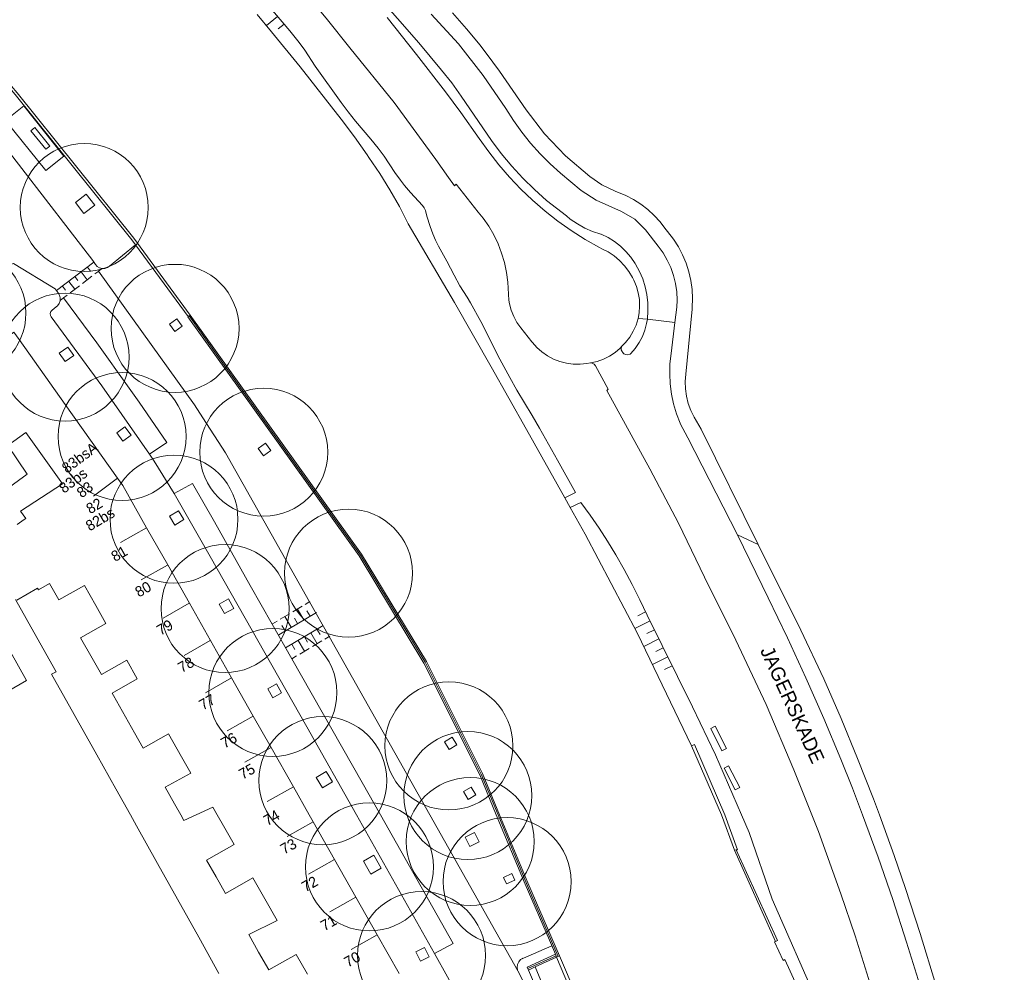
# Model space of a CAD drawing. Header units: metres. Extents: x 134994 to 136506, y 457393 to 459006.
# Tile 51 of 171: x 135681 to 135780, y 457784 to 457880. Entities that reach past the tile are written whole.
import ezdxf
from ezdxf.enums import TextEntityAlignment as Align

# ---------------------------------------------------------------- set-up
doc = ezdxf.new("R2010")
doc.units = ezdxf.units.M
for name, color, linetype, lineweight in [('B-WE-GR-BOOM-S', 250, 'Continuous', 13), ('B-WE-GW_TALUDLIJNEN', 251, 'Continuous', 5), ('B-WE-KG_BEBOUWING', 251, 'Continuous', 20), ('B-WE-KG_BEBOUWING TUSSENMUUR', 251, 'Continuous', 5), ('B-WE-KG_HUISNR', 251, 'Continuous', 5), ('B-WE-KG_ONDERGROND_REST', 251, 'Continuous', 5), ('B-WE-KG_STRAATNAAM', 251, 'Continuous', 5)]:
    doc.layers.add(name, color=color, linetype=linetype, lineweight=lineweight)
doc.styles.add('Styledgn000', font='dgn000.shx')

# ---------------------------------------------------------------- blocks, each defined once
blk = doc.blocks.new('SGR-BOOM_02')
blk.add_circle((0, 0), 6.4)

msp = doc.modelspace()

# ---------------------------------------------------------------- linework, layer by layer
at = {"layer": 'B-WE-GW_TALUDLIJNEN'}
for p, q in [((135707.139, 457879.828), (135706.029, 457878.911)), ((135707.794, 457879.071), (135707.205, 457878.586)), ((135743.938, 457820.288), (135743.179, 457819.913)), ((135743.938, 457820.288), (135743.179, 457819.913)), ((135744.381, 457819.392), (135742.871, 457818.645)), ((135744.381, 457819.392), (135742.871, 457818.645)), ((135744.825, 457818.495), (135744.066, 457818.12)), ((135744.825, 457818.495), (135744.066, 457818.12)), ((135745.268, 457817.599), (135743.75, 457816.848)), ((135745.268, 457817.599), (135743.75, 457816.848)), ((135745.712, 457816.703), (135744.952, 457816.327)), ((135745.712, 457816.703), (135744.952, 457816.327)), ((135746.155, 457815.806), (135744.62, 457815.048)), ((135746.155, 457815.806), (135744.62, 457815.048)), ((135746.598, 457814.91), (135745.839, 457814.535)), ((135746.598, 457814.91), (135745.839, 457814.535))]:
    msp.add_line(p, q, dxfattribs=at)
at = {"layer": 'B-WE-GW_TALUDLIJNEN', "flags": 128}
for points in [[(135705.481, 457881.791), (135708.362, 457878.389), (135709.281, 457877.221), (135709.844, 457876.453), (135710.908, 457874.873), (135713.485, 457871.226), (135714.191, 457870.291), (135714.929, 457869.369), (135716.468, 457867.577), (135717.201, 457866.651), (135717.778, 457865.863), (135718.87, 457864.243), (135719.441, 457863.451), (135719.832, 457862.939), (135720.436, 457862.224), (135720.843, 457861.806), (135721.64, 457860.94), (135721.801, 457860.691), (135721.923, 457860.423), (135722.068, 457859.853), (135722.389, 457858.837), (135722.651, 457858.111), (135722.927, 457857.474), (135723.231, 457856.851), (135724.071, 457855.351), (135724.782, 457853.951), (135725.373, 457852.907), (135726.098, 457851.764), (135726.441, 457851.181), (135727.451, 457849.333), (135729.352, 457845.575), (135730.351, 457843.721), (135731.076, 457842.451), (135732.584, 457839.944), (135733.321, 457838.681), (135735.135, 457835.474), (135736.921, 457832.228), (135735.853, 457831.706)], [(135753.544, 457800), (135750.917, 457805.989), (135748.622, 457810.818), (135744.101, 457819.961), (135743.364, 457821.498), (135742.603, 457823.023), (135741.806, 457824.53), (135740.961, 457826.011), (135740.145, 457827.356), (135739.301, 457828.684), (135738.412, 457829.983), (135737.453, 457831.25), (135736.401, 457830.736)], [(135753.544, 457800), (135750.917, 457805.989), (135748.622, 457810.818), (135744.101, 457819.961), (135743.364, 457821.498), (135742.603, 457823.023), (135741.806, 457824.53), (135740.961, 457826.011), (135740.145, 457827.356), (135739.301, 457828.684), (135738.412, 457829.983), (135737.453, 457831.25), (135736.401, 457830.736)], [(135766.601, 457768.071), (135767.724, 457768.744), (135761.838, 457779.545), (135761.162, 457781.169), (135756.583, 457791.559), (135754.314, 457798.246), (135753.544, 457800)]]:
    msp.add_lwpolyline(points, dxfattribs=at)
at = {"layer": 'B-WE-KG_BEBOUWING', "flags": 128}
for points in [[(135679.938, 457869.438), (135683.95, 457864.423), (135685.756, 457865.868), (135681.745, 457870.883), (135679.938, 457869.438)], [(135691.121, 457833.675), (135685.893, 457841.03), (135681.279, 457847.521), (135680.756, 457848.257), (135680.088, 457847.771), (135677.093, 457845.595), (135672.603, 457842.333), (135668.446, 457839.313), (135664.174, 457836.209), (135659.497, 457832.811), (135655.209, 457829.696), (135659.497, 457832.811), (135664.174, 457836.209)], [(135685.608, 457833.085), (135681.437, 457830.379), (135681.955, 457829.642), (135681.786, 457829.523), (135681.097, 457829.036), (135681.786, 457829.523), (135681.955, 457829.642), (135681.437, 457830.379), (135685.608, 457833.085), (135681.945, 457838.224), (135680.14, 457836.927), (135682.091, 457834.061), (135679.845, 457832.434)], [(135710.308, 457800), (135708.712, 457802.816), (135706.482, 457806.753), (135704.708, 457809.884), (135702.541, 457813.708), (135700.426, 457817.441), (135698.31, 457821.176), (135696.143, 457825), (135694.04, 457828.713), (135691.65, 457832.931), (135691.121, 457833.675), (135691.65, 457832.931), (135694.04, 457828.713), (135696.143, 457825), (135698.31, 457821.176), (135700.426, 457817.441), (135702.541, 457813.708), (135704.708, 457809.884), (135706.482, 457806.753), (135708.712, 457802.816), (135710.308, 457800), (135710.701, 457799.307), (135712.832, 457795.545), (135714.964, 457791.782), (135717.096, 457788.019), (135719.288, 457784.149)], [(135681.071, 457821.481), (135683.115, 457822.658), (135683.208, 457822.491), (135684.334, 457823.133), (135685.269, 457821.491), (135687.812, 457822.939), (135688.952, 457820.928), (135689.968, 457819.134), (135687.433, 457817.691), (135688.585, 457815.669), (135689.524, 457814.021), (135692.05, 457815.46), (135693.103, 457813.602), (135690.581, 457812.165), (135690.71, 457811.939), (135690.581, 457812.165), (135693.103, 457813.602), (135692.05, 457815.46), (135689.524, 457814.021), (135688.585, 457815.669), (135687.433, 457817.691), (135689.968, 457819.134), (135688.952, 457820.928), (135687.812, 457822.939), (135685.269, 457821.491), (135684.334, 457823.133), (135683.208, 457822.491), (135683.115, 457822.658), (135681.071, 457821.481)], [(135692.424, 457800), (135690.964, 457802.604), (135689.05, 457806.017), (135686.788, 457810.05), (135684.532, 457814.073), (135684.973, 457814.303), (135683.045, 457817.734), (135680.917, 457821.521)], [(135680.917, 457821.521), (135683.045, 457817.734), (135684.973, 457814.303), (135684.532, 457814.073), (135686.788, 457810.05), (135689.05, 457806.017), (135690.964, 457802.604), (135692.424, 457800), (135693.027, 457798.919), (135695.137, 457795.136), (135697.128, 457791.568), (135699.25, 457787.763), (135701.262, 457784.157)], [(135680.422, 457816.315), (135682.032, 457813.445), (135677.953, 457811.097)], [(135677.953, 457811.097), (135682.032, 457813.445), (135680.422, 457816.315)], [(135710.123, 457784.07), (135709, 457786.052), (135706.251, 457784.494), (135705.241, 457786.276), (135704.248, 457788.03), (135707.082, 457789.436), (135705.859, 457791.595), (135704.672, 457793.692), (135701.922, 457792.135), (135700.978, 457793.801), (135700.027, 457795.481), (135702.776, 457797.038), (135701.719, 457798.902), (135701.096, 457800), (135700.662, 457800.766), (135698.978, 457800), (135697.771, 457799.451), (135697.462, 457800), (135696.829, 457801.123), (135695.897, 457802.778), (135698.446, 457804.171), (135697.516, 457805.812), (135696.214, 457808.11), (135693.704, 457806.681), (135692.833, 457808.21), (135693.704, 457806.681), (135696.214, 457808.11), (135697.516, 457805.812), (135698.446, 457804.171), (135695.897, 457802.778), (135696.829, 457801.123), (135697.462, 457800)], [(135698.978, 457800), (135700.662, 457800.766), (135701.096, 457800)]]:
    msp.add_lwpolyline(points, dxfattribs=at)
at = {"layer": 'B-WE-KG_BEBOUWING'}
msp.add_lwpolyline([(135692.833, 457808.21), (135690.71, 457811.939)], close=True, dxfattribs=at)
at = {"layer": 'B-WE-KG_BEBOUWING TUSSENMUUR'}
for p, q in [((135691.121, 457833.675), (135688.717, 457831.883)), ((135691.121, 457833.675), (135688.717, 457831.883)), ((135694.04, 457828.713), (135691.43, 457827.235)), ((135694.04, 457828.713), (135691.43, 457827.235)), ((135696.115, 457824.984), (135693.505, 457823.506)), ((135696.115, 457824.984), (135693.505, 457823.506)), ((135698.285, 457821.162), (135695.675, 457819.684)), ((135698.285, 457821.162), (135695.675, 457819.684)), ((135700.404, 457817.429), (135697.794, 457815.951)), ((135700.404, 457817.429), (135697.794, 457815.951)), ((135702.522, 457813.697), (135699.912, 457812.219)), ((135702.522, 457813.697), (135699.912, 457812.219)), ((135704.692, 457809.875), (135702.082, 457808.397)), ((135704.692, 457809.875), (135702.082, 457808.397)), ((135706.482, 457806.753), (135703.872, 457805.275)), ((135706.482, 457806.753), (135703.872, 457805.275)), ((135708.712, 457802.816), (135706.102, 457801.338)), ((135708.712, 457802.816), (135706.102, 457801.338)), ((135710.697, 457799.305), (135708.087, 457797.827)), ((135712.829, 457795.543), (135710.218, 457794.064)), ((135714.959, 457791.779), (135712.349, 457790.301)), ((135717.09, 457788.016), (135714.48, 457786.538))]:
    msp.add_line(p, q, dxfattribs=at)
at = {"layer": 'B-WE-KG_ONDERGROND_REST'}
for p, q in [((135688.644, 457855.444), (135678.187, 457868.972)), ((135698.198, 457849.829), (135692.927, 457856.995)), ((135688.769, 457855.262), (135685.029, 457852.419)), ((135688.112, 457854.763), (135688.415, 457854.365)), ((135686.869, 457853.818), (135687.171, 457853.42)), ((135687.491, 457854.29), (135688.096, 457853.494)), ((135688.562, 457853.848), (135687.629, 457853.14)), ((135689.242, 457854.366), (135688.873, 457854.085)), ((135689.238, 457854.372), (135689.585, 457854.626)), ((135685.626, 457852.873), (135685.928, 457852.475)), ((135686.247, 457853.345), (135686.852, 457852.549)), ((135687.319, 457852.903), (135686.386, 457852.195)), ((135686.075, 457851.958), (135685.728, 457851.694)), ((135685.726, 457851.697), (135685.381, 457851.43)), ((135698.4, 457849.974), (135698.198, 457849.829)), ((135698.287, 457849.893), (135701.171, 457845.87)), ((135743.192, 457849.627), (135744.114, 457849.571)), ((135744.114, 457849.571), (135746.866, 457849.242)), ((135701.171, 457845.87), (135707.806, 457836.616)), ((135755.205, 457827.035), (135749.514, 457838.553)), ((135748.149, 457837.692), (135753.134, 457827.99)), ((135694.802, 457835.377), (135694.319, 457836.073)), ((135694.802, 457835.377), (135694.319, 457836.073)), ((135715.429, 457825.984), (135707.806, 457836.616)), ((135715.429, 457825.984), (135707.806, 457836.616)), ((135694.802, 457835.377), (135696.779, 457832.13)), ((135694.802, 457835.377), (135696.779, 457832.13)), ((135736.401, 457830.736), (135735.853, 457831.706)), ((135736.401, 457830.736), (135735.853, 457831.706)), ((135755.205, 457827.035), (135753.134, 457827.99)), ((135715.429, 457825.984), (135721.894, 457815.255)), ((135715.429, 457825.984), (135721.894, 457815.255)), ((135709.9, 457821.047), (135710.37, 457821.327)), ((135709.9, 457821.047), (135710.37, 457821.327)), ((135707.25, 457818.015), (135711.01, 457820.252)), ((135707.25, 457818.015), (135711.01, 457820.252)), ((135708.647, 457820.302), (135709.586, 457820.861)), ((135708.647, 457820.302), (135709.586, 457820.861)), ((135709.757, 457819.506), (135709.117, 457820.582)), ((135709.757, 457819.506), (135709.117, 457820.582)), ((135710.383, 457819.879), (135710.064, 457820.416)), ((135710.383, 457819.879), (135710.064, 457820.416)), ((135706.61, 457819.091), (135707.08, 457819.37)), ((135706.61, 457819.091), (135707.08, 457819.37)), ((135707.394, 457819.557), (135708.333, 457820.115)), ((135707.394, 457819.557), (135708.333, 457820.115)), ((135708.503, 457818.761), (135707.863, 457819.836)), ((135708.503, 457818.761), (135707.863, 457819.836)), ((135709.13, 457819.134), (135708.811, 457819.671)), ((135709.13, 457819.134), (135708.811, 457819.671)), ((135707.876, 457818.388), (135707.557, 457818.925)), ((135707.876, 457818.388), (135707.557, 457818.925)), ((135711.705, 457818.941), (135707.923, 457816.69)), ((135711.705, 457818.941), (135707.923, 457816.69)), ((135711.075, 457818.566), (135711.395, 457818.028)), ((135711.075, 457818.566), (135711.395, 457818.028)), ((135709.184, 457817.441), (135709.824, 457816.366)), ((135709.184, 457817.441), (135709.824, 457816.366)), ((135709.814, 457817.816), (135710.134, 457817.278)), ((135709.814, 457817.816), (135710.134, 457817.278)), ((135710.445, 457818.191), (135711.084, 457817.116)), ((135710.445, 457818.191), (135711.084, 457817.116)), ((135711.557, 457817.397), (135710.612, 457816.835)), ((135711.557, 457817.397), (135710.612, 457816.835)), ((135712.345, 457817.866), (135711.872, 457817.585)), ((135712.345, 457817.866), (135711.872, 457817.585)), ((135708.553, 457817.065), (135708.873, 457816.527)), ((135708.553, 457817.065), (135708.873, 457816.527)), ((135710.296, 457816.647), (135709.35, 457816.084)), ((135710.296, 457816.647), (135709.35, 457816.084)), ((135709.036, 457815.897), (135708.563, 457815.615)), ((135709.036, 457815.897), (135708.563, 457815.615)), ((135721.894, 457815.255), (135727.497, 457804.065)), ((135721.894, 457815.255), (135727.497, 457804.065)), ((135748.534, 457806.905), (135751.526, 457800)), ((135748.534, 457806.905), (135751.526, 457800)), ((135727.497, 457804.065), (135729.18, 457800)), ((135727.497, 457804.065), (135729.18, 457800)), ((135715.018, 457800), (135722.829, 457786.131)), ((135722.366, 457800), (135731.166, 457784.413)), ((135732.018, 457793.14), (135729.18, 457800)), ((135751.526, 457800), (135752.831, 457796.459)), ((135753.001, 457796.497), (135752.831, 457796.459)), ((135756.938, 457787.348), (135752.831, 457796.459)), ((135732.018, 457793.14), (135732.418, 457792.224)), ((135732.418, 457792.224), (135735.204, 457785.859)), ((135731.437, 457785.528), (135734.565, 457786.902)), ((135734.928, 457786.083), (135734.323, 457787.472)), ((135734.985, 457785.922), (135732.172, 457784.633)), ((135732.89, 457784.798), (135735.033, 457785.784)), ((135734.928, 457786.083), (135735.033, 457785.784)), ((135735.338, 457785.92), (135735.033, 457785.784)), ((135738.433, 457777.778), (135735.033, 457785.784)), ((135732.225, 457784.493), (135732.89, 457784.798)), ((135736.27, 457776.858), (135732.89, 457784.798)), ((135735.598, 457776.572), (135732.225, 457784.493))]:
    msp.add_line(p, q, dxfattribs=at)
at = {"layer": 'B-WE-KG_ONDERGROND_REST', "flags": 128}
for points in [[(135715.103, 457884.253), (135721.253, 457877.176), (135723.539, 457874.47), (135724.546, 457873.184), (135725.503, 457871.859), (135728.519, 457867.418), (135729.502, 457866.115), (135730.548, 457864.862), (135731.654, 457863.661), (135732.817, 457862.516), (135734.035, 457861.429), (135736.014, 457859.888), (135736.412, 457859.57), (135737.117, 457859.089), (135737.863, 457858.677), (135738.645, 457858.336), (135739.455, 457858.07), (135739.509, 457858.047), (135740.191, 457857.718), (135740.834, 457857.319), (135741.431, 457856.854), (135741.976, 457856.329), (135742.463, 457855.749), (135742.886, 457855.121), (135742.928, 457855.054), (135743.325, 457854.34), (135743.649, 457853.59), (135743.899, 457852.812), (135744.072, 457852.014), (135744.166, 457851.202), (135744.18, 457850.385), (135744.114, 457849.571)], [(135698.4, 457849.974), (135692.744, 457857.665), (135681.079, 457872.196), (135675.968, 457878.198), (135672.49, 457882.415)], [(135709.817, 457882.276), (135712.119, 457879.505), (135714.36, 457876.683), (135718.802, 457871.212), (135722.955, 457865.518), (135724.226, 457863.744), (135724.832, 457862.889), (135725.003, 457863.058), (135727.187, 457860.277), (135727.684, 457859.663), (135728.252, 457858.848), (135728.753, 457857.989), (135729.183, 457857.093), (135729.539, 457856.166), (135729.82, 457855.213), (135730.023, 457854.24), (135730.147, 457853.254), (135730.259, 457851.479), (135730.324, 457851.099), (135730.501, 457850.45), (135730.753, 457849.827), (135731.077, 457849.237), (135731.469, 457848.691), (135732.567, 457847.311), (135732.617, 457847.246), (135733.07, 457846.739), (135733.579, 457846.288), (135734.137, 457845.9), (135734.737, 457845.581), (135735.371, 457845.333), (135736.029, 457845.162), (135736.703, 457845.07), (135737.382, 457845.057), (135738.059, 457845.124), (135738.439, 457845.184)], [(135735.853, 457831.706), (135732.029, 457838.546), (135728.496, 457844.808), (135724.827, 457851.225), (135720.201, 457859.101), (135719.322, 457860.82), (135718.373, 457862.501), (135717.354, 457864.142), (135716.269, 457865.738), (135716.081, 457866.001), (135714.82, 457867.804), (135713.499, 457869.563), (135709.391, 457874.801), (135706.538, 457878.299), (135705.091, 457880.031)], [(135743.192, 457849.627), (135743.296, 457850.186), (135743.347, 457850.857), (135743.318, 457851.529), (135743.21, 457852.194), (135743.024, 457852.841), (135742.762, 457853.461), (135742.63, 457853.728), (135742.264, 457854.341), (135741.831, 457854.911), (135741.338, 457855.428), (135740.79, 457855.887), (135740.194, 457856.282), (135739.558, 457856.608), (135739.317, 457856.736), (135737.893, 457857.545), (135736.511, 457858.423), (135735.173, 457859.368), (135733.882, 457860.377), (135732.643, 457861.447), (135731.457, 457862.577), (135730.328, 457863.764), (135729.258, 457865.004), (135728.25, 457866.294), (135727.306, 457867.633), (135725.459, 457870.228), (135723.921, 457872.281), (135721.042, 457876.023), (135718.1, 457879.715)], [(135722.486, 457880.061), (135725.228, 457877.099), (135727.703, 457873.912), (135729.976, 457870.621), (135730.73, 457869.42), (135731.551, 457868.264), (135732.436, 457867.156), (135733.382, 457866.099), (135734.386, 457865.098), (135735.444, 457864.154), (135737.499, 457862.432), (135739.003, 457861.473), (135741.522, 457860.33), (135742.848, 457859.572), (135743.942, 457858.506), (135745.193, 457856.87), (135745.683, 457856.194), (135746.106, 457855.475), (135746.458, 457854.718), (135746.736, 457853.932), (135746.937, 457853.122), (135747.06, 457852.297), (135747.104, 457851.463), (135747.078, 457850.76), (135746.866, 457849.242)], [(135724.63, 457880.182), (135726.038, 457878.595), (135727.384, 457876.957), (135728.668, 457875.268), (135729.316, 457874.363), (135731.999, 457870.505), (135733.835, 457868.091), (135735.943, 457865.91), (135738.366, 457863.818), (135739.57, 457862.988), (135740.899, 457862.376), (135741.948, 457861.922), (135742.729, 457861.525), (135743.47, 457861.059), (135744.165, 457860.526), (135744.81, 457859.933), (135745.397, 457859.283), (135745.773, 457858.796), (135746.72, 457857.556), (135747.215, 457856.8), (135747.641, 457856.002), (135747.995, 457855.171), (135748.274, 457854.311), (135748.476, 457853.43), (135748.6, 457852.535), (135748.644, 457851.632), (135748.607, 457850.729), (135748.591, 457850.552), (135747.95, 457844.08), (135747.894, 457843.339), (135747.918, 457842.597), (135748.021, 457841.861), (135748.203, 457841.141), (135748.462, 457840.445), (135748.793, 457839.78), (135749.514, 457838.553)], [(135692.927, 457856.995), (135692.548, 457857.511), (135680.887, 457872.036), (135680.363, 457872.652)], [(135682.858, 457868.716), (135684.348, 457866.86), (135683.958, 457866.547), (135682.468, 457868.403), (135682.858, 457868.716)], [(135688.003, 457862.073), (135686.917, 457861.242), (135687.772, 457860.124), (135688.858, 457860.955), (135688.003, 457862.073)], [(135692.927, 457856.995), (135690.331, 457854.879), (135690.111, 457854.721), (135689.855, 457854.635), (135689.585, 457854.626)], [(135674.892, 457853.197), (135680.735, 457855.125), (135684.886, 457852.603)], [(135688.644, 457855.444), (135688.923, 457855.037), (135689.095, 457854.84), (135689.324, 457854.697), (135689.585, 457854.626)], [(135689.238, 457854.372), (135698.813, 457840.983), (135699.672, 457839.696), (135701.931, 457836.197), (135710.337, 457821.307)], [(135684.886, 457852.603), (135685.196, 457852.203), (135685.333, 457851.957), (135685.395, 457851.683), (135685.381, 457851.43)], [(135685.381, 457851.43), (135685.379, 457851.402), (135685.284, 457851.136), (135685.119, 457850.908), (135684.973, 457850.784), (135684.584, 457850.48), (135684.455, 457850.325), (135684.396, 457850.132), (135684.415, 457849.932), (135684.489, 457849.782), (135689.569, 457842.915), (135694.319, 457836.073)], [(135694.319, 457836.073), (135696.07, 457837.233), (135693.286, 457841.252), (135692.29, 457842.668), (135689.041, 457847.206), (135685.726, 457851.697)], [(135729.011, 457800), (135727.35, 457804.002), (135721.754, 457815.177), (135715.291, 457825.902), (135698.156, 457849.799), (135698.198, 457849.829)], [(135698.4, 457849.974), (135715.541, 457826.07), (135722.016, 457815.323), (135727.625, 457804.123), (135729.335, 457800)], [(135696.331, 457849.059), (135696.86, 457848.33), (135697.588, 457848.86), (135697.059, 457849.589), (135696.331, 457849.059)], [(135744.114, 457849.571), (135744.045, 457849.139), (135743.873, 457848.47), (135743.624, 457847.826), (135743.303, 457847.215), (135742.913, 457846.644), (135742.46, 457846.123), (135742.382, 457846.072), (135742.176, 457846.005), (135741.96, 457846.017), (135741.763, 457846.106), (135741.631, 457846.273), (135741.586, 457846.323), (135741.507, 457846.492), (135741.505, 457846.679), (135741.58, 457846.849)], [(135743.192, 457849.627), (135742.986, 457848.976), (135742.706, 457848.352), (135742.354, 457847.766), (135741.937, 457847.225), (135741.58, 457846.849)], [(135746.866, 457849.242), (135746.488, 457846.122), (135746.378, 457845.113), (135746.348, 457844.099), (135746.398, 457843.085), (135746.527, 457842.078), (135746.736, 457841.085), (135747.022, 457840.111), (135747.383, 457839.163), (135747.4, 457839.123), (135748.149, 457837.692)], [(135738.439, 457845.184), (135739.093, 457845.334), (135739.724, 457845.561), (135740.324, 457845.862), (135740.884, 457846.231), (135741.396, 457846.665), (135741.58, 457846.849)], [(135686.751, 457845.929), (135686.152, 457846.768), (135685.298, 457846.157), (135685.896, 457845.319), (135686.751, 457845.929)], [(135760.574, 457800), (135758.776, 457804.519), (135755.987, 457811.043), (135752.954, 457817.458), (135749.842, 457823.775), (135747.219, 457829.158), (135744.35, 457834.605), (135740.068, 457842.444), (135740.193, 457842.56), (135738.938, 457844.911), (135738.783, 457845.07), (135738.583, 457845.164), (135738.439, 457845.184)], [(135691.041, 457838.197), (135691.866, 457838.805), (135692.483, 457837.967), (135691.658, 457837.36), (135691.041, 457838.197)], [(135705.193, 457836.625), (135705.722, 457835.896), (135706.45, 457836.426), (135705.921, 457837.155), (135705.193, 457836.625)], [(135706.586, 457819.077), (135704.398, 457822.924), (135700.82, 457829.29), (135698.638, 457833.147), (135696.779, 457832.13)], [(135706.586, 457819.077), (135704.398, 457822.924), (135700.82, 457829.29), (135698.638, 457833.147), (135696.779, 457832.13)], [(135696.779, 457832.13), (135700.396, 457825.825), (135710.066, 457808.794), (135715.018, 457800)], [(135696.779, 457832.13), (135700.396, 457825.825), (135710.066, 457808.794), (135715.018, 457800)], [(135697.224, 457830.395), (135696.331, 457829.857), (135696.858, 457828.982), (135697.751, 457829.52), (135697.224, 457830.395)], [(135697.224, 457830.395), (135696.331, 457829.857), (135696.858, 457828.982), (135697.751, 457829.52), (135697.224, 457830.395)], [(135748.534, 457806.905), (135743.111, 457818.191), (135737.885, 457828.074), (135736.401, 457830.736)], [(135748.534, 457806.905), (135743.111, 457818.191), (135737.885, 457828.074), (135736.401, 457830.736)], [(135753.134, 457827.99), (135756.204, 457821.687), (135758.127, 457817.709), (135759.978, 457813.697), (135761.756, 457809.653), (135763.461, 457805.577), (135764.624, 457802.669), (135765.645, 457800)], [(135753.134, 457827.99), (135756.204, 457821.687), (135758.127, 457817.709), (135759.978, 457813.697), (135761.756, 457809.653), (135763.461, 457805.577), (135764.624, 457802.669), (135765.645, 457800)], [(135755.205, 457827.035), (135759.464, 457818.473), (135761.778, 457813.608), (135763.499, 457809.641), (135765.145, 457805.642), (135766.718, 457801.614), (135767.324, 457800)], [(135755.205, 457827.035), (135759.464, 457818.473), (135761.778, 457813.608), (135763.499, 457809.641), (135765.145, 457805.642), (135766.718, 457801.614), (135767.324, 457800)], [(135702.216, 457821.605), (135701.28, 457821.075), (135701.821, 457820.122), (135702.757, 457820.652), (135702.216, 457821.605)], [(135702.216, 457821.605), (135701.28, 457821.075), (135701.821, 457820.122), (135702.757, 457820.652), (135702.216, 457821.605)], [(135710.337, 457821.307), (135712.296, 457817.837)], [(135710.337, 457821.307), (135712.296, 457817.837)], [(135708.557, 457815.611), (135706.586, 457819.077)], [(135708.557, 457815.611), (135706.586, 457819.077)], [(135712.296, 457817.837), (135722.366, 457800)], [(135712.296, 457817.837), (135722.366, 457800)], [(135717.423, 457800), (135715.586, 457803.25), (135708.557, 457815.611)], [(135717.423, 457800), (135715.586, 457803.25), (135708.557, 457815.611)], [(135707.028, 457813.099), (135706.158, 457812.597), (135706.668, 457811.713), (135707.538, 457812.215), (135707.028, 457813.099)], [(135707.028, 457813.099), (135706.158, 457812.597), (135706.668, 457811.713), (135707.538, 457812.215), (135707.028, 457813.099)], [(135750.451, 457808.641), (135751.581, 457806.421), (135752.027, 457806.648), (135750.897, 457808.868), (135750.451, 457808.641)], [(135750.451, 457808.641), (135751.581, 457806.421), (135752.027, 457806.648), (135750.897, 457808.868), (135750.451, 457808.641)], [(135723.814, 457807.305), (135724.584, 457807.769), (135725.047, 457806.997), (135724.278, 457806.533), (135723.814, 457807.305)], [(135723.814, 457807.305), (135724.584, 457807.769), (135725.047, 457806.997), (135724.278, 457806.533), (135723.814, 457807.305)], [(135751.861, 457800), (135748.821, 457807.031), (135748.534, 457806.905)], [(135751.861, 457800), (135748.821, 457807.031), (135748.534, 457806.905)], [(135751.801, 457804.661), (135752.911, 457802.511), (135753.355, 457802.74), (135752.245, 457804.89), (135751.801, 457804.661)], [(135751.801, 457804.661), (135752.911, 457802.511), (135753.355, 457802.74), (135752.245, 457804.89), (135751.801, 457804.661)], [(135712.008, 457804.343), (135711.002, 457803.754), (135711.61, 457802.713), (135712.617, 457803.302), (135712.008, 457804.343)], [(135712.008, 457804.343), (135711.002, 457803.754), (135711.61, 457802.713), (135712.617, 457803.302), (135712.008, 457804.343)], [(135725.721, 457802.324), (135726.491, 457802.788), (135726.954, 457802.016), (135726.185, 457801.552), (135725.721, 457802.324)], [(135725.721, 457802.324), (135726.491, 457802.788), (135726.954, 457802.016), (135726.185, 457801.552), (135725.721, 457802.324)], [(135722.829, 457786.131), (135724.69, 457787.14), (135717.423, 457800)], [(135729.011, 457800), (135731.884, 457793.078), (135734.323, 457787.472)], [(135735.338, 457785.92), (135732.155, 457793.2), (135729.335, 457800)], [(135751.861, 457800), (135753.128, 457796.524), (135753.001, 457796.497)], [(135779.816, 457740.842), (135778.253, 457745.152), (135776.016, 457751.392), (135774.256, 457756.346), (135772.604, 457761.338), (135770.953, 457766.503), (135769.485, 457771.722), (135767.796, 457778.266), (135766.394, 457783.096), (135764.901, 457787.898), (135763.453, 457792.11), (135761.227, 457798.357), (135760.573, 457800)], [(135773.8, 457773.899), (135772.337, 457779.612), (135771.358, 457782.999), (135770.044, 457787.287), (135768.653, 457791.55), (135767.187, 457795.789), (135765.645, 457800)], [(135775.981, 457775), (135774.972, 457775.661), (135773.982, 457779.551), (135772.981, 457783.023), (135771.398, 457788.143), (135769.921, 457792.631), (135768.792, 457795.932), (135767.324, 457800)], [(135725.908, 457797.783), (135726.371, 457796.839), (135727.296, 457797.292), (135726.833, 457798.236), (135725.908, 457797.783)], [(135715.713, 457795.383), (135716.747, 457795.981), (135717.5, 457794.681), (135716.465, 457794.082), (135715.713, 457795.383)], [(135753.001, 457796.497), (135757.125, 457787.436), (135756.938, 457787.348)], [(135729.745, 457793.751), (135730.042, 457793.099), (135730.87, 457793.475), (135730.574, 457794.127), (135729.745, 457793.751)], [(135765.932, 457767.877), (135757.862, 457785.539), (135757.7, 457785.451), (135756.846, 457787.304), (135756.938, 457787.348)], [(135721.432, 457785.368), (135722.301, 457785.801), (135721.834, 457786.739), (135720.965, 457786.306), (135721.432, 457785.368)], [(135729.502, 457773.785), (135724.123, 457783.82), (135722.829, 457786.131)], [(135734.928, 457786.083), (135732.105, 457784.788), (135732.225, 457784.493)], [(135735.338, 457785.92), (135749.743, 457752.22)], [(135731.673, 457785.687), (135731.437, 457785.528), (135731.254, 457785.31), (135731.139, 457785.05), (135731.1, 457784.769), (135731.141, 457784.487), (135731.166, 457784.413)], [(135738.341, 457769.702), (135736.273, 457774.526), (135731.166, 457784.413)]]:
    msp.add_lwpolyline(points, dxfattribs=at)

# ---------------------------------------------------------------- block references
at = {"layer": 'B-WE-GR-BOOM-S'}
for p in [(135687.804, 457860.731), (135675.572, 457850.19), (135696.878, 457848.646), (135685.877, 457845.776), (135691.578, 457837.834), (135705.746, 457836.264), (135705.746, 457836.264), (135696.774, 457829.563), (135696.774, 457829.563), (135714.233, 457824.174), (135714.233, 457824.174), (135701.879, 457820.629), (135701.879, 457820.629), (135706.665, 457812.237), (135706.665, 457812.237), (135724.274, 457806.901), (135724.274, 457806.901), (135711.655, 457803.424), (135711.655, 457803.424), (135726.164, 457801.931), (135726.164, 457801.931), (135726.402, 457797.338), (135716.319, 457794.798), (135730.09, 457793.325), (135721.534, 457785.94)]:
    msp.add_blockref('SGR-BOOM_02', p, dxfattribs=at)

# ---------------------------------------------------------------- texts
at = {"layer": 'B-WE-KG_HUISNR', "linetype": 'Continuous', "style": 'Styledgn000'}
for s, rotation, p in [('83bsA', 36.6964, (135688.945, 457836.908)), ('83bsA', 36.6964, (135688.945, 457836.908)), ('83bs', 36.6964, (135687.907, 457834.347)), ('83bs', 36.6964, (135687.907, 457834.347)), ('83', 36.6964, (135688.485, 457832.992)), ('83', 36.6964, (135688.485, 457832.992)), ('82', 30.7959, (135689.471, 457831.299)), ('82', 30.7959, (135689.471, 457831.299)), ('82bs', 30.7959, (135690.699, 457830.35)), ('82bs', 30.7959, (135690.699, 457830.35)), ('81', 29.5194, (135691.979, 457826.506)), ('81', 29.5194, (135691.979, 457826.506)), ('80', 29.5194, (135694.364, 457822.954)), ('80', 29.5194, (135694.364, 457822.954)), ('79', 29.5194, (135696.534, 457819.131)), ('79', 29.5194, (135696.534, 457819.131)), ('78', 29.5194, (135698.653, 457815.398)), ('78', 29.5194, (135698.653, 457815.398)), ('77', 29.5194, (135700.77, 457811.666)), ('77', 29.5194, (135700.77, 457811.666)), ('76', 29.5194, (135702.941, 457807.844)), ('76', 29.5194, (135702.941, 457807.844)), ('75', 29.5194, (135704.743, 457804.741)), ('75', 29.5194, (135704.743, 457804.741)), ('74', 29.613, (135707.209, 457800.108)), ('73', 29.515, (135708.896, 457797.247)), ('72', 29.515, (135711.027, 457793.483)), ('71', 29.515, (135712.918, 457789.586)), ('70', 29.515, (135715.275, 457785.949))]:
    msp.add_text(s, height=1.054, rotation=rotation, dxfattribs=at).set_placement(p, align=Align.MIDDLE_RIGHT)
at = {"layer": 'B-WE-KG_STRAATNAAM', "style": 'Styledgn000'}
msp.add_text('JAGERSKADE', height=1.4, rotation=294.61674, dxfattribs=at).set_placement((135755.371, 457816.447))
msp.add_text('JAGERSKADE', height=1.4, rotation=294.61674, dxfattribs=at).set_placement((135755.371, 457816.447))

doc.saveas('drawing.dxf')
